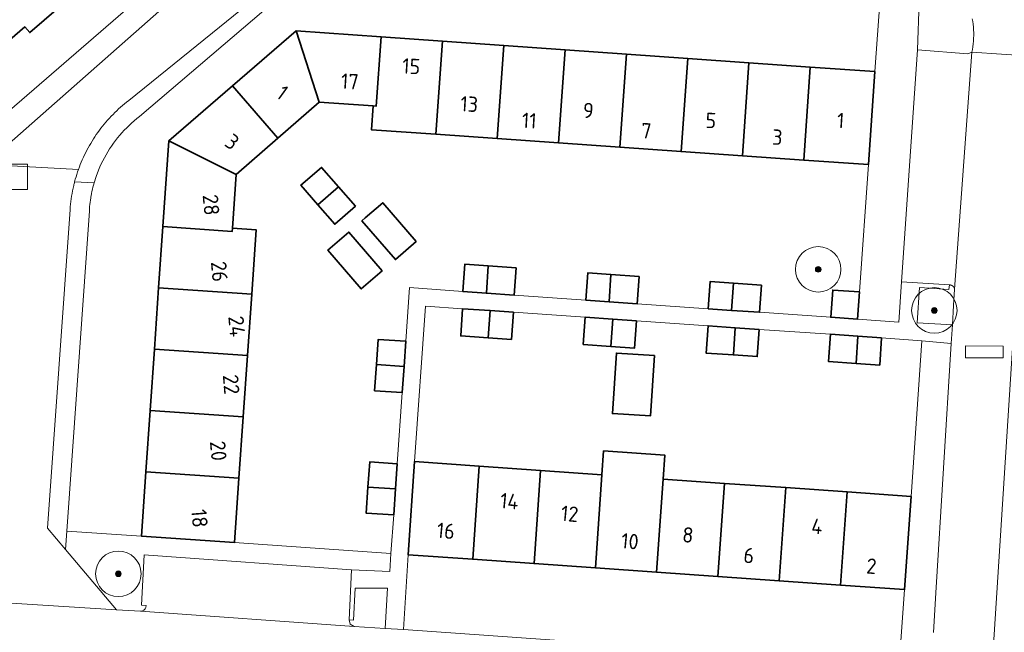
# Model space of a CAD drawing. Extents: x 154222 to 160093, y 456746 to 462495.
# Tile 166 of 254: x 158347 to 158433, y 461177 to 461231. Entities that reach past the tile are written whole.
import ezdxf
from ezdxf.enums import TextEntityAlignment as Align

# ---------------------------------------------------------------- set-up
doc = ezdxf.new("R2010")
doc.units = 0
doc.header["$LTSCALE"] = 0.75
doc.layers.get('0').update_dxf_attribs({"linetype": 'CONTINUOUS'})
for name, color, linetype, lineweight in [('B-XX-GR-BEPLANTING_CULTUUR_HEESTERS-GV', 252, 'CONTINUOUS', 18), ('B-XX-GR-BOOM-S', 252, 'CONTINUOUS', 25), ('B-XX-OG-BEBOUWING-GV', 6, 'CONTINUOUS', 35), ('B-XX-OG-BEBOUWING-T18', 1, 'CONTINUOUS', 18), ('B-XX-OG-TERREIN_ERF-GV', 252, 'CONTINUOUS', 18), ('B-XX-RI-GWA_RIOOLPUT-S', 252, 'CONTINUOUS', 25), ('B-XX-VH-VERHARDING_ASFALT-GV', 252, 'CONTINUOUS', 18), ('B-XX-VH-VERHARDING_BETONSTRAATSTEEN-GV', 252, 'CONTINUOUS', 18), ('B-XX-VH-VERHARDING_TEGEL-GV', 252, 'CONTINUOUS', 18)]:
    doc.layers.add(name, color=color, linetype=linetype, lineweight=lineweight)
doc.styles.add('NLCS-ISO-M-T18', font='NLCS-ISO.ttf', dxfattribs={"height": 1.8})

# ---------------------------------------------------------------- blocks, each defined once
blk = doc.blocks.new('SRI-PUT_INSPECTIEPUT_RIOOLPUT-SO')
at = {"color": 0, "linetype": 'ByBlock', "lineweight": 18}
blk.add_lwpolyline([(-1.125, -1.125), (1.125, -1.125), (1.125, 1.125), (-1.125, 1.125)], close=True, dxfattribs=at)
blk = doc.blocks.new('SGR-BOOM_01-SO')
at = {"linetype": 'ByBlock', "lineweight": 18}
h = blk.add_hatch(color=0, dxfattribs=at)
h.dxf.hatch_style = 1
edge = h.paths.add_edge_path()
edge.add_arc((0, 0), 0.25, 0, 360)
at = {"color": 0, "linetype": 'ByBlock', "lineweight": 18}
for radius in [2, 0.25]:
    blk.add_circle((0, 0), radius, dxfattribs=at)

msp = doc.modelspace()

# ---------------------------------------------------------------- linework, layer by layer
at = {"layer": 'B-XX-GR-BEPLANTING_CULTUUR_HEESTERS-GV'}
for points in [[(158425.94, 461232.15), (158422.52, 461232.5), (158422.07, 461226.01), (158421.49, 461217.83), (158420.71, 461206.64), (158420.54, 461204.25), (158424.16, 461203.99), (158424.41, 461207.54), (158425.82, 461227.93)], [(158428.641, 461207.263), (158428.632, 461207.264), (158428.624, 461207.264), (158428.616, 461207.264), (158428.608, 461207.264), (158428.564, 461206.861), (158425.975, 461207.034), (158425.78, 461203.94), (158428.87, 461203.75), (158428.98, 461205.45), (158429.071, 461206.884), (158429.069, 461206.892), (158429.068, 461206.9), (158429.066, 461206.908), (158429.064, 461206.916), (158429.062, 461206.924), (158429.059, 461206.931), (158429.057, 461206.939), (158429.054, 461206.947), (158429.052, 461206.955), (158429.049, 461206.962), (158429.046, 461206.97), (158429.043, 461206.977), (158429.04, 461206.985), (158429.036, 461206.992), (158429.033, 461206.999), (158429.029, 461207.007), (158429.026, 461207.014), (158429.022, 461207.021), (158429.018, 461207.028), (158429.014, 461207.035), (158429.01, 461207.042), (158429.005, 461207.049), (158429.001, 461207.056), (158428.996, 461207.063), (158428.991, 461207.069), (158428.987, 461207.076), (158428.982, 461207.082), (158428.977, 461207.089), (158428.972, 461207.095), (158428.966, 461207.101), (158428.961, 461207.107), (158428.955, 461207.113), (158428.95, 461207.119), (158428.944, 461207.125), (158428.938, 461207.131), (158428.933, 461207.136), (158428.927, 461207.142), (158428.921, 461207.147), (158428.915, 461207.153), (158428.908, 461207.158), (158428.902, 461207.163), (158428.896, 461207.168), (158428.889, 461207.173), (158428.883, 461207.177), (158428.876, 461207.182), (158428.869, 461207.187), (158428.862, 461207.191), (158428.855, 461207.195), (158428.848, 461207.2), (158428.841, 461207.204), (158428.834, 461207.208), (158428.827, 461207.211), (158428.82, 461207.215), (158428.813, 461207.219), (158428.805, 461207.222), (158428.798, 461207.225), (158428.79, 461207.229), (158428.783, 461207.232), (158428.775, 461207.234), (158428.767, 461207.237), (158428.76, 461207.24), (158428.752, 461207.242), (158428.744, 461207.245), (158428.736, 461207.247), (158428.729, 461207.249), (158428.721, 461207.251), (158428.713, 461207.253), (158428.705, 461207.255), (158428.697, 461207.256), (158428.689, 461207.258), (158428.681, 461207.259), (158428.673, 461207.26), (158428.665, 461207.261), (158428.657, 461207.262), (158428.649, 461207.263)], [(158357.61, 461185.18), (158351.06, 461185.61), (158350.95, 461184.02), (158355.43, 461178.71), (158357.532, 461178.586), (158357.593, 461178.587), (158357.653, 461178.597), (158357.712, 461178.614), (158357.768, 461178.638), (158357.821, 461178.67), (158357.868, 461178.708), (158357.911, 461178.752), (158357.947, 461178.802), (158357.977, 461178.855), (158357.999, 461178.912), (158358.014, 461178.971), (158358.021, 461179.032), (158358.02, 461179.09), (158357.62, 461179.11), (158357.85, 461183.53), (158358.25, 461183.51), (158376.07, 461182.22), (158379.45, 461182.08), (158379.54, 461183.65), (158365.79, 461184.61)], [(158379.25, 461180.6), (158376.395, 461180.618), (158376.26, 461177.791), (158375.86, 461177.81), (158375.97, 461177.44), (158376.31, 461177.25), (158379.04, 461177.07)]]:
    msp.add_lwpolyline(points, close=True, dxfattribs=at)
msp.add_lwpolyline([(158427.217, 461176.7), (158427.42, 461180.2), (158428.77, 461202.1), (158426.2, 461202.35), (158425.24, 461188.67), (158424.67, 461180.49), (158424.192, 461173.888)], dxfattribs=at)
at = {"layer": 'B-XX-OG-BEBOUWING-GV'}
for points in [[(158351.585, 461232.71), (158346.298, 461238.855), (158342.34, 461235.15), (158339.89, 461235.32), (158339.607, 461235.34), (158339.229, 461229.968), (158339.5, 461229.95), (158340.89, 461229.86), (158343.6, 461226.68), (158347.37, 461229.94), (158347.81, 461229.43)], [(158373.23, 461223.32), (158371.22, 461229.58), (158365.625, 461224.745), (158369.594, 461220.153)], [(158378.679, 461229.056), (158371.22, 461229.58), (158373.23, 461223.32), (158377.98, 461222.99), (158378.252, 461222.971)], [(158384.067, 461228.678), (158378.679, 461229.056), (158378.252, 461222.971), (158377.98, 461222.99), (158377.83, 461220.89), (158383.493, 461220.493)], [(158389.454, 461228.3), (158384.067, 461228.678), (158383.493, 461220.493), (158388.88, 461220.116)], [(158394.841, 461227.921), (158389.454, 461228.3), (158388.88, 461220.116), (158394.267, 461219.738)], [(158400.228, 461227.543), (158394.841, 461227.921), (158394.267, 461219.738), (158399.654, 461219.36)], [(158405.614, 461227.165), (158400.228, 461227.543), (158399.654, 461219.36), (158405.041, 461218.983)], [(158411.001, 461226.787), (158405.614, 461227.165), (158405.041, 461218.983), (158410.428, 461218.605)], [(158416.388, 461226.409), (158411.001, 461226.787), (158410.428, 461218.605), (158415.815, 461218.228)], [(158422.07, 461226.01), (158416.388, 461226.409), (158415.815, 461218.228), (158421.49, 461217.83)], [(158369.594, 461220.153), (158365.625, 461224.745), (158360.03, 461219.91), (158365.94, 461216.969)], [(158365.94, 461216.969), (158360.03, 461219.91), (158359.506, 461212.383), (158365.591, 461211.964), (158365.61, 461212.24)], [(158374.935, 461215.879), (158373.451, 461217.59), (158371.631, 461216.012), (158373.116, 461214.301)], [(158376.42, 461214.168), (158374.935, 461215.879), (158373.116, 461214.301), (158374.6, 461212.59)], [(158381.763, 461211.069), (158378.825, 461214.477), (158377.288, 461213.152), (158376.991, 461212.896), (158379.929, 461209.488)], [(158365.591, 461211.964), (158359.506, 461212.383), (158359.131, 461206.996), (158367.307, 461206.433), (158367.7, 461212.09), (158365.61, 461212.24)], [(158378.77, 461208.489), (158375.832, 461211.897), (158375.437, 461211.557), (158373.999, 461210.318), (158376.937, 461206.91)], [(158388.096, 461208.923), (158386.02, 461209.07), (158385.86, 461206.68), (158387.928, 461206.533)], [(158390.53, 461208.75), (158388.096, 461208.923), (158387.928, 461206.533), (158390.37, 461206.36)], [(158398.869, 461208.17), (158396.83, 461208.31), (158396.66, 461205.92), (158398.701, 461205.775)], [(158401.34, 461208), (158398.869, 461208.17), (158398.701, 461205.775), (158401.17, 461205.6)], [(158409.644, 461207.414), (158407.59, 461207.56), (158407.42, 461205.17), (158409.477, 461205.024)], [(158412.1, 461207.24), (158409.644, 461207.414), (158409.477, 461205.024), (158411.93, 461204.85)], [(158367.307, 461206.433), (158359.131, 461206.996), (158358.755, 461201.609), (158366.932, 461201.046)], [(158420.71, 461206.64), (158418.36, 461206.81), (158418.19, 461204.41), (158420.54, 461204.25)], [(158388.249, 461205.002), (158385.83, 461205.17), (158385.67, 461202.78), (158388.083, 461202.612)], [(158390.3, 461204.86), (158388.249, 461205.002), (158388.083, 461202.612), (158390.13, 461202.47)], [(158399.023, 461204.254), (158396.61, 461204.42), (158396.44, 461202.03), (158398.856, 461201.859)], [(158401.12, 461204.11), (158399.023, 461204.254), (158398.856, 461201.859), (158400.95, 461201.71)], [(158409.797, 461203.499), (158407.4, 461203.67), (158407.23, 461201.27), (158409.63, 461201.104)], [(158411.89, 461203.35), (158409.797, 461203.499), (158409.63, 461201.104), (158411.72, 461200.96)], [(158420.571, 461202.748), (158418.16, 461202.92), (158418, 461200.52), (158420.404, 461200.354)], [(158380.84, 461202.31), (158378.43, 461202.47), (158378.274, 461200.265), (158380.688, 461200.099)], [(158422.65, 461202.6), (158420.571, 461202.748), (158420.404, 461200.354), (158422.49, 461200.21)], [(158366.932, 461201.046), (158358.755, 461201.609), (158358.38, 461196.223), (158366.558, 461195.66)], [(158402.69, 461201.05), (158399.348, 461201.266), (158399.004, 461195.957), (158402.346, 461195.741)], [(158380.688, 461200.099), (158378.274, 461200.265), (158378.11, 461197.96), (158380.53, 461197.8)], [(158366.558, 461195.66), (158358.38, 461196.223), (158358.004, 461190.836), (158366.184, 461190.273)], [(158398.218, 461192.685), (158398.07, 461190.576), (158397.5, 461182.396), (158402.887, 461182.018), (158403.457, 461190.198), (158403.605, 461192.307)], [(158380.09, 461191.54), (158377.68, 461191.71), (158377.522, 461189.492), (158379.937, 461189.326)], [(158387.297, 461191.332), (158381.62, 461191.73), (158381.05, 461183.55), (158386.727, 461183.152)], [(158366.184, 461190.273), (158358.004, 461190.836), (158357.61, 461185.18), (158365.79, 461184.61)], [(158392.683, 461190.954), (158387.297, 461191.332), (158386.727, 461183.152), (158392.113, 461182.774)], [(158398.07, 461190.576), (158392.683, 461190.954), (158392.113, 461182.774), (158397.5, 461182.396)], [(158408.844, 461189.82), (158403.457, 461190.198), (158402.887, 461182.018), (158408.274, 461181.64)], [(158379.937, 461189.326), (158377.522, 461189.492), (158377.36, 461187.21), (158379.78, 461187.04)], [(158414.231, 461189.442), (158408.844, 461189.82), (158408.274, 461181.64), (158413.661, 461181.262)], [(158419.617, 461189.064), (158414.231, 461189.442), (158413.661, 461181.262), (158419.047, 461180.884)], [(158425.24, 461188.67), (158419.617, 461189.064), (158419.047, 461180.884), (158424.67, 461180.49)]]:
    msp.add_lwpolyline(points, close=True, dxfattribs=at)
at = {"layer": 'B-XX-OG-TERREIN_ERF-GV'}
for points in [[(158344.9, 461221.66), (158363.59, 461237.82), (158364.438, 461250), (158367.79, 461298.14)], [(158358.764, 461282.28), (158358.391, 461276.893), (158358.018, 461271.505), (158357.646, 461266.118), (158357.273, 461260.731), (158356.907, 461255.431), (158356.531, 461250), (158356.528, 461249.954), (158356.318, 461246.917), (158358.641, 461246.746), (158361.634, 461246.539), (158361.455, 461243.946), (158358.462, 461244.153), (158356.138, 461244.323), (158356.04, 461242.91), (158358.7, 461239.78), (158354.91, 461236.5), (158355.36, 461235.99), (158351.585, 461232.71), (158347.81, 461229.43), (158347.37, 461229.94), (158343.6, 461226.68)], [(158370.144, 461232.934), (158357.449, 461222.055), (158357.213, 461221.871), (158356.982, 461221.68), (158356.756, 461221.483), (158356.536, 461221.28), (158356.321, 461221.072), (158356.111, 461220.858), (158355.908, 461220.638), (158355.71, 461220.413), (158355.518, 461220.183), (158355.333, 461219.947), (158355.154, 461219.707), (158354.981, 461219.462), (158354.815, 461219.213), (158354.656, 461218.959), (158354.504, 461218.701), (158354.359, 461218.44), (158354.22, 461218.174), (158354.089, 461217.905), (158353.965, 461217.632), (158353.848, 461217.356), (158353.838, 461217.331), (158353.633, 461216.783), (158353.457, 461216.224), (158353.405, 461216.038), (158353.357, 461215.852), (158353.312, 461215.665), (158353.27, 461215.477), (158353.231, 461215.288), (158353.196, 461215.099), (158353.179, 461215.004), (158353.163, 461214.909), (158353.135, 461214.718), (158353.109, 461214.527), (158353.087, 461214.336), (158353.068, 461214.144), (158353.052, 461213.952), (158353.04, 461213.76), (158351.06, 461185.61), (158357.61, 461185.18), (158358.004, 461190.836), (158358.38, 461196.223), (158358.755, 461201.609), (158359.131, 461206.996), (158359.506, 461212.383), (158360.03, 461219.91), (158365.625, 461224.745), (158371.22, 461229.58), (158378.679, 461229.056), (158384.067, 461228.678), (158389.454, 461228.3), (158394.841, 461227.921), (158400.228, 461227.543), (158405.614, 461227.165), (158411.001, 461226.787), (158416.388, 461226.409), (158422.07, 461226.01), (158422.52, 461232.5)]]:
    msp.add_lwpolyline(points, dxfattribs=at)
for points in [[(158377.98, 461222.99), (158373.23, 461223.32), (158369.594, 461220.153), (158365.94, 461216.969), (158365.61, 461212.24), (158367.7, 461212.09), (158367.307, 461206.433), (158366.932, 461201.046), (158366.558, 461195.66), (158366.184, 461190.273), (158365.79, 461184.61), (158379.54, 461183.65), (158379.78, 461187.04), (158377.36, 461187.21), (158377.522, 461189.492), (158377.68, 461191.71), (158380.09, 461191.54), (158380.53, 461197.8), (158378.11, 461197.96), (158378.274, 461200.265), (158378.43, 461202.47), (158380.84, 461202.31), (158381.17, 461207.031), (158385.86, 461206.68), (158386.02, 461209.07), (158388.096, 461208.923), (158390.53, 461208.75), (158390.37, 461206.36), (158396.66, 461205.92), (158396.83, 461208.31), (158398.869, 461208.17), (158401.34, 461208), (158401.17, 461205.6), (158407.42, 461205.17), (158407.59, 461207.56), (158409.644, 461207.414), (158412.1, 461207.24), (158411.93, 461204.85), (158418.19, 461204.41), (158418.36, 461206.81), (158420.71, 461206.64), (158421.49, 461217.83), (158415.815, 461218.228), (158410.428, 461218.605), (158405.041, 461218.983), (158399.654, 461219.36), (158394.267, 461219.738), (158388.88, 461220.116), (158383.493, 461220.493), (158377.83, 461220.89)], [(158371.631, 461216.012), (158373.451, 461217.59), (158374.935, 461215.879), (158376.42, 461214.168), (158374.6, 461212.59), (158373.116, 461214.301)], [(158377.288, 461213.152), (158378.825, 461214.477), (158381.763, 461211.069), (158379.929, 461209.488), (158376.991, 461212.896)], [(158375.832, 461211.897), (158378.77, 461208.489), (158376.937, 461206.91), (158373.999, 461210.318), (158375.437, 461211.557)], [(158426.2, 461202.35), (158422.65, 461202.6), (158422.49, 461200.21), (158420.404, 461200.354), (158418, 461200.52), (158418.16, 461202.92), (158411.89, 461203.35), (158411.72, 461200.96), (158409.63, 461201.104), (158407.23, 461201.27), (158407.4, 461203.67), (158401.12, 461204.11), (158400.95, 461201.71), (158398.856, 461201.859), (158396.44, 461202.03), (158396.61, 461204.42), (158390.3, 461204.86), (158390.13, 461202.47), (158388.083, 461202.612), (158385.67, 461202.78), (158385.83, 461205.17), (158382.58, 461205.4), (158381.62, 461191.73), (158387.297, 461191.332), (158392.683, 461190.954), (158398.07, 461190.576), (158398.218, 461192.685), (158403.605, 461192.307), (158403.457, 461190.198), (158408.844, 461189.82), (158414.231, 461189.442), (158419.617, 461189.064), (158425.24, 461188.67)], [(158402.69, 461201.05), (158402.346, 461195.741), (158399.004, 461195.957), (158399.348, 461201.266)], [(158386.727, 461183.152), (158381.05, 461183.55), (158380.64, 461176.96), (158424.192, 461173.888), (158424.67, 461180.49), (158419.047, 461180.884), (158413.661, 461181.262), (158408.274, 461181.64), (158402.887, 461182.018), (158397.5, 461182.396), (158392.113, 461182.774)]]:
    msp.add_lwpolyline(points, close=True, dxfattribs=at)
at = {"layer": 'B-XX-VH-VERHARDING_ASFALT-GV'}
msp.add_lwpolyline([(158430.616, 461230.653), (158430.657, 461230.41), (158430.691, 461230.165), (158430.717, 461229.92), (158430.735, 461229.674), (158430.745, 461229.427), (158430.746, 461229.18), (158430.74, 461228.933), (158430.726, 461228.687), (158430.704, 461228.441), (158430.674, 461228.196), (158430.636, 461227.953), (158430.59, 461227.71), (158435.8, 461227.351)], dxfattribs=at)
at = {"layer": 'B-XX-VH-VERHARDING_BETONSTRAATSTEEN-GV'}
for points in [[(158366.089, 461237.434), (158344.737, 461218.607)], [(158344.007, 461217.836), (158352.083, 461217.409), (158352.163, 461217.625), (158352.246, 461217.84), (158352.332, 461218.053), (158352.423, 461218.265), (158352.517, 461218.475), (158352.615, 461218.683), (158352.717, 461218.89), (158352.822, 461219.095), (158352.93, 461219.297), (158353.042, 461219.499), (158353.158, 461219.698), (158353.277, 461219.895), (158353.399, 461220.09), (158353.525, 461220.283), (158353.654, 461220.473), (158353.786, 461220.662), (158353.922, 461220.848), (158354.061, 461221.031), (158354.203, 461221.212), (158354.348, 461221.391), (158354.496, 461221.567), (158354.648, 461221.741), (158354.802, 461221.912), (158354.959, 461222.08), (158355.119, 461222.245), (158355.282, 461222.408), (158355.448, 461222.568), (158355.616, 461222.725), (158355.787, 461222.879), (158355.961, 461223.03), (158356.138, 461223.177), (158356.317, 461223.322), (158356.498, 461223.464), (158373.067, 461236.88)], [(158373.067, 461236.88), (158356.498, 461223.464), (158356.317, 461223.322), (158356.138, 461223.177), (158355.961, 461223.03), (158355.787, 461222.879), (158355.616, 461222.725), (158355.448, 461222.568), (158355.282, 461222.408), (158355.119, 461222.245), (158354.959, 461222.08), (158354.802, 461221.912), (158354.648, 461221.741), (158354.496, 461221.567), (158354.348, 461221.391), (158354.203, 461221.212), (158354.061, 461221.031), (158353.922, 461220.848), (158353.786, 461220.662), (158353.654, 461220.473), (158353.525, 461220.283), (158353.399, 461220.09), (158353.277, 461219.895), (158353.158, 461219.698), (158353.042, 461219.499), (158352.93, 461219.297), (158352.822, 461219.095), (158352.717, 461218.89), (158352.615, 461218.683), (158352.517, 461218.475), (158352.423, 461218.265), (158352.332, 461218.053), (158352.246, 461217.84), (158352.163, 461217.625), (158352.083, 461217.409), (158352.008, 461217.193), (158351.937, 461216.977), (158351.87, 461216.758), (158351.806, 461216.539), (158351.746, 461216.319), (158353.457, 461216.224), (158353.633, 461216.783), (158353.838, 461217.331), (158353.848, 461217.356), (158353.965, 461217.632), (158354.089, 461217.905), (158354.22, 461218.174), (158354.359, 461218.44), (158354.504, 461218.701), (158354.656, 461218.959), (158354.815, 461219.213), (158354.981, 461219.462), (158355.154, 461219.707), (158355.333, 461219.947), (158355.518, 461220.183), (158355.71, 461220.413), (158355.908, 461220.638), (158356.111, 461220.858), (158356.321, 461221.072), (158356.536, 461221.28), (158356.756, 461221.483), (158356.982, 461221.68), (158357.213, 461221.871), (158357.449, 461222.055), (158370.144, 461232.934)], [(158425.94, 461232.15), (158425.82, 461227.93), (158430.24, 461227.58), (158430.59, 461227.71), (158430.636, 461227.953), (158430.674, 461228.196), (158430.704, 461228.441), (158430.726, 461228.687), (158430.74, 461228.933), (158430.746, 461229.18), (158430.745, 461229.427), (158430.735, 461229.674), (158430.717, 461229.92), (158430.691, 461230.165), (158430.657, 461230.41), (158430.616, 461230.653)], [(158432.39, 461174.248), (158435.8, 461227.351), (158430.59, 461227.71), (158429.071, 461206.884), (158428.98, 461205.45), (158428.87, 461203.75), (158428.77, 461202.1), (158427.42, 461180.2), (158427.217, 461176.7)], [(158435.8, 461227.351), (158432.39, 461174.248)], [(158344.774, 461179.366), (158355.43, 461178.71), (158350.95, 461184.02), (158349.375, 461185.887), (158351.344, 461213.879), (158351.363, 461214.116), (158351.387, 461214.353), (158351.414, 461214.59), (158351.446, 461214.826), (158351.481, 461215.061), (158351.521, 461215.296), (158351.565, 461215.53), (158351.613, 461215.763), (158351.665, 461215.995), (158351.684, 461216.076), (158351.704, 461216.157), (158351.725, 461216.238), (158351.746, 461216.319), (158351.806, 461216.539), (158351.87, 461216.758), (158351.937, 461216.977), (158352.008, 461217.193), (158352.083, 461217.409), (158344.007, 461217.836)], [(158424.192, 461173.888), (158380.64, 461176.96), (158379.04, 461177.07), (158376.31, 461177.25), (158357.532, 461178.586), (158355.43, 461178.71), (158344.774, 461179.366), (158344.48, 461175.34)]]:
    msp.add_lwpolyline(points, dxfattribs=at)
for points in [[(158430.24, 461227.58), (158425.82, 461227.93), (158424.41, 461207.54), (158428.608, 461207.264), (158428.616, 461207.264), (158428.624, 461207.264), (158428.632, 461207.264), (158428.641, 461207.263), (158428.649, 461207.263), (158428.657, 461207.262), (158428.665, 461207.261), (158428.673, 461207.26), (158428.681, 461207.259), (158428.689, 461207.258), (158428.697, 461207.256), (158428.705, 461207.255), (158428.713, 461207.253), (158428.721, 461207.251), (158428.729, 461207.249), (158428.736, 461207.247), (158428.744, 461207.245), (158428.752, 461207.242), (158428.76, 461207.24), (158428.767, 461207.237), (158428.775, 461207.234), (158428.783, 461207.232), (158428.79, 461207.229), (158428.798, 461207.225), (158428.805, 461207.222), (158428.813, 461207.219), (158428.82, 461207.215), (158428.827, 461207.211), (158428.834, 461207.208), (158428.841, 461207.204), (158428.848, 461207.2), (158428.855, 461207.195), (158428.862, 461207.191), (158428.869, 461207.187), (158428.876, 461207.182), (158428.883, 461207.177), (158428.889, 461207.173), (158428.896, 461207.168), (158428.902, 461207.163), (158428.908, 461207.158), (158428.915, 461207.153), (158428.921, 461207.147), (158428.927, 461207.142), (158428.933, 461207.136), (158428.938, 461207.131), (158428.944, 461207.125), (158428.95, 461207.119), (158428.955, 461207.113), (158428.961, 461207.107), (158428.966, 461207.101), (158428.972, 461207.095), (158428.977, 461207.089), (158428.982, 461207.082), (158428.987, 461207.076), (158428.991, 461207.069), (158428.996, 461207.063), (158429.001, 461207.056), (158429.005, 461207.049), (158429.01, 461207.042), (158429.014, 461207.035), (158429.018, 461207.028), (158429.022, 461207.021), (158429.026, 461207.014), (158429.029, 461207.007), (158429.033, 461206.999), (158429.036, 461206.992), (158429.04, 461206.985), (158429.043, 461206.977), (158429.046, 461206.97), (158429.049, 461206.962), (158429.052, 461206.955), (158429.054, 461206.947), (158429.057, 461206.939), (158429.059, 461206.931), (158429.062, 461206.924), (158429.064, 461206.916), (158429.066, 461206.908), (158429.068, 461206.9), (158429.069, 461206.892), (158429.071, 461206.884), (158430.59, 461227.71)], [(158353.457, 461216.224), (158351.746, 461216.319), (158351.725, 461216.238), (158351.704, 461216.157), (158351.684, 461216.076), (158351.665, 461215.995), (158351.613, 461215.763), (158351.565, 461215.53), (158351.521, 461215.296), (158351.481, 461215.061), (158351.446, 461214.826), (158351.414, 461214.59), (158351.387, 461214.353), (158351.363, 461214.116), (158351.344, 461213.879), (158349.375, 461185.887), (158350.95, 461184.02), (158351.06, 461185.61), (158353.04, 461213.76), (158353.052, 461213.952), (158353.068, 461214.144), (158353.087, 461214.336), (158353.109, 461214.527), (158353.135, 461214.718), (158353.163, 461214.909), (158353.179, 461215.004), (158353.196, 461215.099), (158353.231, 461215.288), (158353.27, 461215.477), (158353.312, 461215.665), (158353.357, 461215.852), (158353.405, 461216.038)], [(158430.03, 461200.847), (158430.024, 461201.898), (158433.34, 461201.888), (158433.327, 461200.857)], [(158433.34, 461201.888), (158430.024, 461201.898), (158430.03, 461200.847), (158433.327, 461200.857)], [(158358.25, 461183.51), (158357.85, 461183.53), (158357.62, 461179.11), (158358.02, 461179.09), (158358.021, 461179.032), (158358.014, 461178.971), (158357.999, 461178.912), (158357.977, 461178.855), (158357.947, 461178.802), (158357.911, 461178.752), (158357.868, 461178.708), (158357.821, 461178.67), (158357.768, 461178.638), (158357.712, 461178.614), (158357.653, 461178.597), (158357.593, 461178.587), (158357.532, 461178.586), (158376.31, 461177.25), (158375.97, 461177.44), (158375.86, 461177.81), (158376.07, 461182.22)]]:
    msp.add_lwpolyline(points, close=True, dxfattribs=at)
at = {"layer": 'B-XX-VH-VERHARDING_TEGEL-GV'}
for points in [[(158344.737, 461218.607), (158366.089, 461237.434)], [(158363.59, 461237.82), (158344.9, 461221.66)]]:
    msp.add_lwpolyline(points, dxfattribs=at)
msp.add_lwpolyline([(158428.608, 461207.264), (158424.41, 461207.54), (158424.16, 461203.99), (158420.54, 461204.25), (158418.19, 461204.41), (158411.93, 461204.85), (158409.477, 461205.024), (158407.42, 461205.17), (158401.17, 461205.6), (158398.701, 461205.775), (158396.66, 461205.92), (158390.37, 461206.36), (158387.928, 461206.533), (158385.86, 461206.68), (158381.17, 461207.031), (158380.84, 461202.31), (158380.688, 461200.099), (158380.53, 461197.8), (158380.09, 461191.54), (158379.937, 461189.326), (158379.78, 461187.04), (158379.54, 461183.65), (158379.45, 461182.08), (158376.07, 461182.22), (158375.86, 461177.81), (158376.26, 461177.791), (158376.395, 461180.618), (158379.25, 461180.6), (158379.04, 461177.07), (158380.64, 461176.96), (158381.05, 461183.55), (158381.62, 461191.73), (158382.58, 461205.4), (158385.83, 461205.17), (158388.249, 461205.002), (158390.3, 461204.86), (158396.61, 461204.42), (158399.023, 461204.254), (158401.12, 461204.11), (158407.4, 461203.67), (158409.797, 461203.499), (158411.89, 461203.35), (158418.16, 461202.92), (158420.571, 461202.748), (158422.65, 461202.6), (158426.2, 461202.35), (158428.77, 461202.1), (158428.87, 461203.75), (158425.78, 461203.94), (158425.975, 461207.034), (158428.564, 461206.861)], close=True, dxfattribs=at)

# ---------------------------------------------------------------- block references
at = {"layer": 'B-XX-GR-BOOM-S'}
for p in [(158417.083, 461208.626), (158427.287, 461205.019), (158355.59, 461181.87)]:
    msp.add_blockref('SGR-BOOM_01-SO', p, dxfattribs=at)
at = {"layer": 'B-XX-RI-GWA_RIOOLPUT-S'}
msp.add_blockref('SRI-PUT_INSPECTIEPUT_RIOOLPUT-SO', (158346.48, 461216.76), dxfattribs=at)

# ---------------------------------------------------------------- texts
at = {"layer": 'B-XX-OG-BEBOUWING-T18', "style": 'NLCS-ISO-M-T18'}
for s, rotation, p in [('15', 356.6, (158381.328, 461226.475)), ('17', 356.6, (158375.927, 461225.14)), ('1', 324.1, (158370.003, 461224.16)), ('13', 356.6, (158386.423, 461223.151)), ('9', 356.6, (158396.886, 461222.585)), ('11', 356.6, (158391.699, 461221.702)), ('5', 356.6, (158407.655, 461221.711)), ('1', 356.6, (158419.06, 461221.707)), ('7', 356.6, (158401.978, 461220.805)), ('3', 324.1, (158365.587, 461219.834)), ('3', 356.6, (158413.496, 461220.24)), ('28', 274.6, (158363.741, 461214.291)), ('26', 274.6, (158364.467, 461208.436)), ('24', 274.6, (158365.995, 461203.618)), ('22', 274.6, (158365.509, 461198.511)), ('20', 274.6, (158364.377, 461192.675)), ('14', 354.6, (158389.949, 461188.255)), ('18', 274.6, (158362.724, 461186.739)), ('12', 354.6, (158395.249, 461187.142)), ('4', 354.6, (158416.976, 461186.039)), ('16', 354.6, (158384.368, 461185.646)), ('8', 354.6, (158405.638, 461185.284)), ('10', 354.6, (158400.541, 461184.731)), ('6', 354.6, (158410.993, 461183.477)), ('2', 354.6, (158421.766, 461182.543))]:
    msp.add_text(s, height=1.35, rotation=rotation, dxfattribs=at).set_placement(p, align=Align.MIDDLE_CENTER)

doc.saveas('drawing.dxf')
